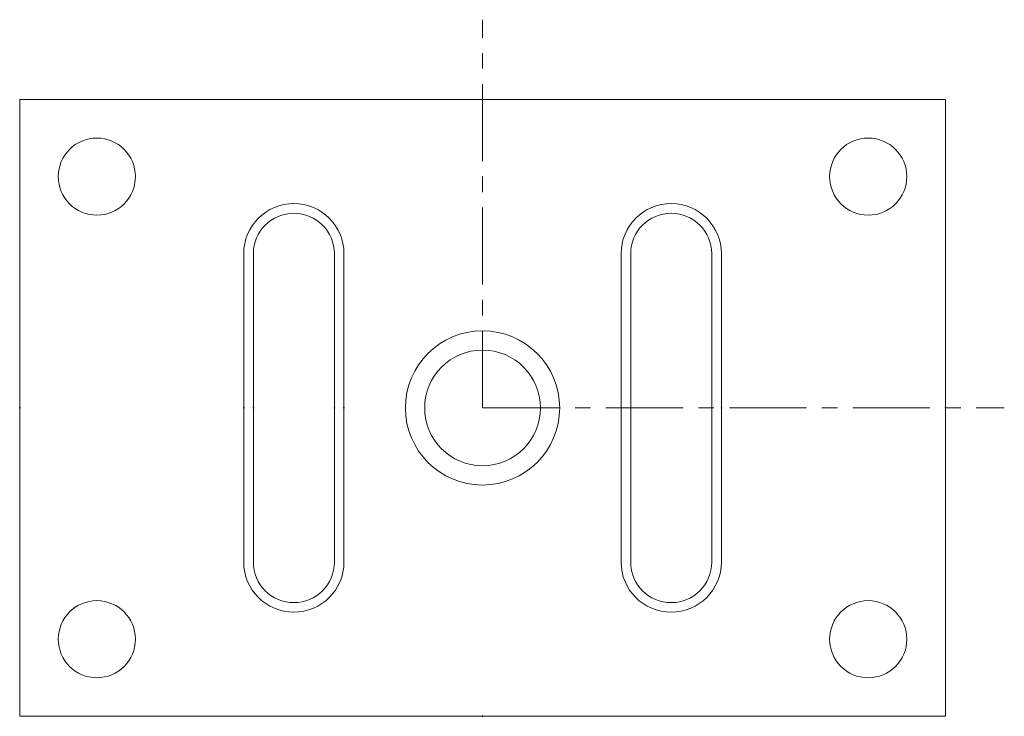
# Model space of a CAD drawing. Header units: inches. Extents: x 1.72 to 8.1, y 1.6 to 6.12.
import ezdxf

# ---------------------------------------------------------------- set-up
doc = ezdxf.new("R2010")
doc.units = ezdxf.units.IN
doc.header["$MEASUREMENT"] = 0
doc.header["$PDSIZE"] = -1
doc.linetypes.add('CENTERX2', pattern=[0.8, 0.5, -0.1, 0.1, -0.1])

msp = doc.modelspace()

# ---------------------------------------------------------------- linework, layer by layer
at = {"color": 7, "linetype": 'CENTERX2', "lineweight": 0}
for q in [(4.7172, 6.1193), (8.0992, 3.6016)]:
    msp.add_line((4.7172, 3.6016), q, dxfattribs=at)
at = {"color": 7, "linetype": 'Continuous', "lineweight": 0}
for p, q in [((1.7172, 5.6016), (7.7172, 5.6016)), ((1.7172, 5.6016), (1.7172, 1.6016)), ((7.7172, 5.6016), (7.7172, 1.6016)), ((3.1692, 2.6016), (3.1692, 4.6016)), ((3.2317, 2.6016), (3.2317, 4.6016)), ((3.7567, 4.6016), (3.7567, 2.6016)), ((3.8192, 4.6016), (3.8192, 2.6016)), ((5.6152, 4.6016), (5.6152, 2.6016)), ((5.6777, 4.6016), (5.6777, 2.6016)), ((6.2027, 2.6016), (6.2027, 4.6016)), ((6.2652, 2.6016), (6.2652, 4.6016)), ((1.7172, 1.6016), (7.7172, 1.6016))]:
    msp.add_line(p, q, dxfattribs=at)
at = {"color": 7, "linetype": 'Continuous', "lineweight": 0, "extrusion": (0, 0, -1)}
for centre in [(-2.2172, 5.1016), (-7.2172, 2.1016)]:
    msp.add_circle(centre, 0.25, dxfattribs=at)
at = {"color": 7, "linetype": 'Continuous', "lineweight": 0}
for centre, radius in [((7.2172, 5.1016), 0.25), ((4.7172, 3.6016), 0.5), ((4.7172, 3.6016), 0.375), ((2.2172, 2.1016), 0.25)]:
    msp.add_circle(centre, radius, dxfattribs=at)
for centre, radius, start, end in [((3.4942, 4.6016), 0.325, 0, 180), ((5.9402, 4.6016), 0.325, 0, 180), ((3.4942, 4.6016), 0.2625, 0, 180), ((5.9402, 4.6016), 0.2625, 0, 180), ((3.4942, 2.6016), 0.325, 180, 0), ((3.4942, 2.6016), 0.2625, 180, 360), ((5.9402, 2.6016), 0.325, 180, 0), ((5.9402, 2.6016), 0.2625, 180, 0)]:
    msp.add_arc(centre, radius, start, end, dxfattribs=at)
at = {"color": 230, "linetype": 'Continuous', "lineweight": 30}
for p in [(4.7172, 5.6016), (1.7172, 3.6016), (3.1692, 3.6016), (3.2317, 3.6016), (3.7567, 3.6016), (3.8192, 3.6016), (5.6152, 3.6016), (5.6777, 3.6016), (6.2027, 3.6016), (6.2652, 3.6016), (7.7172, 3.6016), (4.7172, 1.6016)]:
    msp.add_point(p, dxfattribs=at)

doc.saveas('drawing.dxf')
